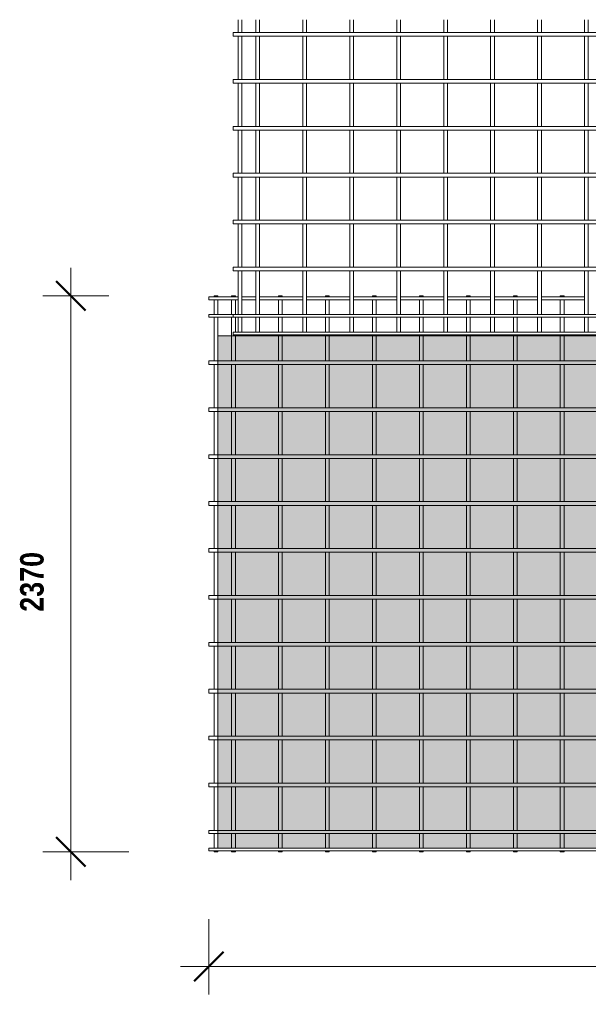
# Model space of a CAD drawing. Header units: millimetres. Extents: x -1324 to 8754, y -849 to 3349.
# Tile 1 of 4: x -1324 to 1097, y -849 to 3349. Entities that reach past the tile are written whole.
import ezdxf

# ---------------------------------------------------------------- set-up
doc = ezdxf.new("R2010")
doc.units = ezdxf.units.MM
for name, color, linetype, lineweight in [('A-ANNO-DIMS', 211, 'Continuous', 9), ('A-ANNO-DIMS-50', 211, 'Continuous', 9), ('A-DETL-GENF', 92, 'Continuous', 18), ('A-DETL-THIN', 151, 'Continuous', 18), ('A-GENM', 13, 'Continuous', 18)]:
    doc.layers.add(name, color=color, linetype=linetype, lineweight=lineweight)
doc.styles.add('TechnicBold', font='techb___.ttf', dxfattribs={"height": 100})
doc.dimstyles.new('Technic_-_DiagonalSlash', dxfattribs={"dimscale": 304.8, "dimtxt": 134.269535, "dimasz": 0.410105, "dimexe": 0.393701, "dimexo": 0.82021, "dimgap": 0.287073, "dimtad": 1, "dimdec": 0, "dimzin": 0, "dimdsep": 46, "dimtxsty": 'TechnicBold', "dimblk1": 'OBLIQUE', "dimblk2": 'OBLIQUE', "dimsah": 1, "dimcen": 0.09, "dimdle": 0.393701, "dimazin": 0, "dimtfac": 1, "dimtdec": 4, "dimtix": 1, "dimtmove": 0, "dimatfit": 3, "dimfxl": 1, "dimtvp": 1, "dimtfill": 1, "dimtolj": 1, "dimtzin": 0, "dimarcsym": 2})

# ---------------------------------------------------------------- blocks, each defined once
blk = doc.blocks.new('United Steel ML82 Double Mesh - United Steel ML82 Double Mesh-291488-Level 1')
at = {"layer": 'A-GENM'}
for p, q in [((-4928, 0), (-4928, -3.9)), ((-4912, 0), (-4928, 0)), ((-4912, -3.9), (-4912, 0)), ((-4853, 0), (-4853, -3.9)), ((-4837, -3.9), (-4837, 0)), ((-4653, 0), (-4653, -3.9)), ((-4637, 0), (-4653, 0)), ((-4637, -3.9), (-4637, 0)), ((-4453, 0), (-4453, -3.9)), ((-4437, 0), (-4453, 0)), ((-4437, -3.9), (-4437, 0)), ((-4253, 0), (-4253, -3.9)), ((-4237, 0), (-4253, 0)), ((-4237, -3.9), (-4237, 0)), ((-4053, 0), (-4053, -3.9)), ((-4037, 0), (-4053, 0)), ((-4037, -3.9), (-4037, 0)), ((-3853, 0), (-3853, -3.9)), ((-3837, 0), (-3853, 0)), ((-3837, -3.9), (-3837, 0)), ((-3653, 0), (-3653, -3.9)), ((-3637, 0), (-3653, 0)), ((-3637, -3.9), (-3637, 0)), ((-3453, 0), (-3453, -3.9)), ((-3437, 0), (-3453, 0)), ((-3437, -3.9), (-3437, 0)), ((-4824.8, -3.9), (-4950, -3.9)), ((-4950, -3.9), (-4950, -16.1)), ((-4950, -16.1), (-4824.8, -16.1)), ((-4928, -16.1), (-4928, -78.9)), ((-4912, -78.9), (-4912, -16.1)), ((-4837, 0), (-4853, 0)), ((-4853, -16.1), (-4853, -78.9)), ((-4837, -78.9), (-4837, -16.1)), ((-4749.8, -3.9), (-4808.8, -3.9)), ((-4808.8, -16.1), (-4749.8, -16.1)), ((-4549.8, -3.9), (-4733.8, -3.9)), ((-4733.8, -16.1), (-4549.8, -16.1)), ((-4653, -16.1), (-4653, -78.9)), ((-4637, -78.9), (-4637, -16.1)), ((-4349.8, -3.9), (-4533.8, -3.9)), ((-4533.8, -16.1), (-4349.8, -16.1)), ((-4453, -16.1), (-4453, -78.9)), ((-4437, -78.9), (-4437, -16.1)), ((-4149.8, -3.9), (-4333.8, -3.9)), ((-4333.8, -16.1), (-4149.8, -16.1)), ((-4253, -16.1), (-4253, -78.9)), ((-4237, -78.9), (-4237, -16.1)), ((-3949.8, -3.9), (-4133.8, -3.9)), ((-4133.8, -16.1), (-3949.8, -16.1)), ((-4053, -16.1), (-4053, -78.9)), ((-4037, -78.9), (-4037, -16.1)), ((-3749.8, -3.9), (-3933.8, -3.9)), ((-3933.8, -16.1), (-3749.8, -16.1)), ((-3853, -16.1), (-3853, -78.9)), ((-3837, -78.9), (-3837, -16.1)), ((-3549.8, -3.9), (-3733.8, -3.9)), ((-3733.8, -16.1), (-3549.8, -16.1)), ((-3653, -16.1), (-3653, -78.9)), ((-3637, -78.9), (-3637, -16.1)), ((-3349.8, -3.9), (-3533.8, -3.9)), ((-3533.8, -16.1), (-3349.8, -16.1)), ((-3453, -16.1), (-3453, -78.9)), ((-3437, -78.9), (-3437, -16.1)), ((-4824.8, -78.9), (-4950, -78.9)), ((-4950, -78.9), (-4950, -91.1)), ((-4749.8, -78.9), (-4808.8, -78.9)), ((-4549.8, -78.9), (-4733.8, -78.9)), ((-4349.8, -78.9), (-4533.8, -78.9)), ((-4149.8, -78.9), (-4333.8, -78.9)), ((-3949.8, -78.9), (-4133.8, -78.9)), ((-3749.8, -78.9), (-3933.8, -78.9)), ((-3549.8, -78.9), (-3733.8, -78.9)), ((-3349.8, -78.9), (-3533.8, -78.9)), ((-4950, -91.1), (-4846.8, -91.1)), ((-4928, -91.1), (-4928, -277)), ((-4912, -170.1), (-4912, -91.1)), ((-4853, -91.1), (-4853, -170.1)), ((-4837, -154), (-4837, -91.2)), ((-4653, -91.2), (-4653, -154)), ((-4637, -154), (-4637, -91.2)), ((-4453, -91.2), (-4453, -154)), ((-4437, -154), (-4437, -91.2)), ((-4253, -91.2), (-4253, -154)), ((-4237, -154), (-4237, -91.2)), ((-4053, -91.2), (-4053, -154)), ((-4037, -154), (-4037, -91.2)), ((-3853, -91.2), (-3853, -154)), ((-3837, -154), (-3837, -91.2)), ((-3653, -91.2), (-3653, -154)), ((-3637, -154), (-3637, -91.2)), ((-3453, -91.1), (-3453, -154)), ((-3437, -154), (-3437, -91.1)), ((-4837, -170.1), (-4837, -166.2)), ((-4653, -166.2), (-4653, -170.1)), ((-4637, -170.1), (-4637, -166.2)), ((-4453, -166.2), (-4453, -170.1)), ((-4437, -170.1), (-4437, -166.2)), ((-4253, -166.2), (-4253, -170.1)), ((-4237, -170.1), (-4237, -166.2)), ((-4053, -166.2), (-4053, -170.1)), ((-4037, -170.1), (-4037, -166.2)), ((-3853, -166.2), (-3853, -170.1)), ((-3837, -170.1), (-3837, -166.2)), ((-3653, -166.2), (-3653, -170.1)), ((-3637, -170.1), (-3637, -166.2)), ((-3453, -166.1), (-3453, -170.1)), ((-3437, -170.1), (-3437, -166.1)), ((-4912, -277), (-4912, -170.1)), ((-4853, -170.1), (-4853, -277)), ((-4837, -277), (-4837, -170.1)), ((-4653, -170.1), (-4653, -277)), ((-4637, -277), (-4637, -170.1)), ((-4453, -170.1), (-4453, -277)), ((-4437, -277), (-4437, -170.1)), ((-4253, -170.1), (-4253, -277)), ((-4237, -277), (-4237, -170.1)), ((-4053, -170.1), (-4053, -277)), ((-4037, -277), (-4037, -170.1)), ((-3853, -170.1), (-3853, -277)), ((-3837, -277), (-3837, -170.1)), ((-3653, -170.1), (-3653, -277.1)), ((-3637, -277.1), (-3637, -170.1)), ((-3453, -170.1), (-3453, -277.1)), ((-3437, -277.1), (-3437, -170.1)), ((-4912.1, -277), (-4950, -277)), ((-4950, -277), (-4950, -293)), ((-4950, -293), (-4912.1, -293)), ((-4928, -293), (-4928, -477)), ((1250, -277), (-4912.1, -277)), ((-4912.1, -293), (1250, -293)), ((-4912, -477), (-4912, -293)), ((-4853, -293), (-4853, -477)), ((-4837, -477), (-4837, -293)), ((-4653, -293), (-4653, -477)), ((-4637, -477), (-4637, -293)), ((-4453, -293), (-4453, -477)), ((-4437, -477), (-4437, -293)), ((-4253, -293), (-4253, -477)), ((-4237, -477), (-4237, -293)), ((-4053, -293), (-4053, -477)), ((-4037, -477), (-4037, -293)), ((-3853, -293), (-3853, -477)), ((-3837, -477), (-3837, -293)), ((-3653, -292.9), (-3653, -477.1)), ((-3637, -477.1), (-3637, -292.9)), ((-3453, -292.9), (-3453, -477.1)), ((-3437, -477.1), (-3437, -292.9)), ((-4912.1, -477), (-4950, -477)), ((-4950, -477), (-4950, -493)), ((-4950, -493), (-4912.1, -493)), ((-4928, -493), (-4928, -677)), ((1250, -477), (-4912.1, -477)), ((-4912.1, -493), (1250, -493)), ((-4912, -677), (-4912, -493)), ((-4853, -493), (-4853, -677)), ((-4837, -677), (-4837, -493)), ((-4653, -493), (-4653, -677)), ((-4637, -677), (-4637, -493)), ((-4453, -493), (-4453, -677)), ((-4437, -677), (-4437, -493)), ((-4253, -493), (-4253, -677)), ((-4237, -677), (-4237, -493)), ((-4053, -493), (-4053, -677)), ((-4037, -677), (-4037, -493)), ((-3853, -493), (-3853, -677)), ((-3837, -677), (-3837, -493)), ((-3653, -492.9), (-3653, -677.1)), ((-3637, -677.1), (-3637, -492.9)), ((-3453, -492.9), (-3453, -677.1)), ((-3437, -677.1), (-3437, -492.9)), ((-4912.1, -677), (-4950, -677)), ((-4950, -677), (-4950, -693)), ((-4950, -693), (-4912.1, -693)), ((-4928, -693), (-4928, -877)), ((1250, -677), (-4912.1, -677)), ((-4912.1, -693), (1250, -693)), ((-4912, -877), (-4912, -693)), ((-4853, -693), (-4853, -877)), ((-4837, -877), (-4837, -693)), ((-4653, -693), (-4653, -877)), ((-4637, -877), (-4637, -693)), ((-4453, -693), (-4453, -877)), ((-4437, -877), (-4437, -693)), ((-4253, -693), (-4253, -877)), ((-4237, -877), (-4237, -693)), ((-4053, -693), (-4053, -877)), ((-4037, -877), (-4037, -693)), ((-3853, -693), (-3853, -877)), ((-3837, -877), (-3837, -693)), ((-3653, -692.9), (-3653, -877.1)), ((-3637, -877.1), (-3637, -692.9)), ((-3453, -692.9), (-3453, -877.1)), ((-3437, -877.1), (-3437, -692.9)), ((-4912.1, -877), (-4950, -877)), ((-4950, -877), (-4950, -893)), ((1250, -877), (-4912.1, -877)), ((-4950, -893), (-4912.1, -893)), ((-4928, -893), (-4928, -1077)), ((-4912.1, -893), (1250, -893)), ((-4912, -1077), (-4912, -893)), ((-4853, -893), (-4853, -1077)), ((-4837, -1077), (-4837, -893)), ((-4653, -893), (-4653, -1077)), ((-4637, -1077), (-4637, -893)), ((-4453, -893), (-4453, -1077)), ((-4437, -1077), (-4437, -893)), ((-4253, -893), (-4253, -1077)), ((-4237, -1077), (-4237, -893)), ((-4053, -893), (-4053, -1077)), ((-4037, -1077), (-4037, -893)), ((-3853, -893), (-3853, -1077)), ((-3837, -1077), (-3837, -893)), ((-3653, -892.9), (-3653, -1077.1)), ((-3637, -1077.1), (-3637, -892.9)), ((-3453, -892.9), (-3453, -1077.1)), ((-3437, -1077.1), (-3437, -892.9)), ((-4912.1, -1077), (-4950, -1077)), ((-4950, -1077), (-4950, -1093)), ((1250, -1077), (-4912.1, -1077)), ((-4950, -1093), (-4912.1, -1093)), ((-4928, -1093), (-4928, -1277)), ((-4912.1, -1093), (1250, -1093)), ((-4912, -1277), (-4912, -1093)), ((-4853, -1093), (-4853, -1277)), ((-4837, -1277), (-4837, -1093)), ((-4653, -1093), (-4653, -1277)), ((-4637, -1277), (-4637, -1093)), ((-4453, -1093), (-4453, -1277)), ((-4437, -1277), (-4437, -1093)), ((-4253, -1093), (-4253, -1277)), ((-4237, -1277), (-4237, -1093)), ((-4053, -1093), (-4053, -1277)), ((-4037, -1277), (-4037, -1093)), ((-3853, -1093), (-3853, -1277)), ((-3837, -1277), (-3837, -1093)), ((-3653, -1092.9), (-3653, -1277.1)), ((-3637, -1277.1), (-3637, -1092.9)), ((-3453, -1092.9), (-3453, -1277.1)), ((-3437, -1277.1), (-3437, -1092.9)), ((-4912.1, -1277), (-4950, -1277)), ((-4950, -1277), (-4950, -1293)), ((-4950, -1293), (-4912.1, -1293)), ((-4928, -1293), (-4928, -1477)), ((1250, -1277), (-4912.1, -1277)), ((-4912.1, -1293), (1250, -1293)), ((-4912, -1477), (-4912, -1293)), ((-4853, -1293), (-4853, -1477)), ((-4837, -1477), (-4837, -1293)), ((-4653, -1293), (-4653, -1477)), ((-4637, -1477), (-4637, -1293)), ((-4453, -1293), (-4453, -1477)), ((-4437, -1477), (-4437, -1293)), ((-4253, -1293), (-4253, -1477)), ((-4237, -1477), (-4237, -1293)), ((-4053, -1293), (-4053, -1477)), ((-4037, -1477), (-4037, -1293)), ((-3853, -1293), (-3853, -1477)), ((-3837, -1477), (-3837, -1293)), ((-3653, -1292.9), (-3653, -1477.1)), ((-3637, -1477.1), (-3637, -1292.9)), ((-3453, -1292.9), (-3453, -1477.1)), ((-3437, -1477.1), (-3437, -1292.9)), ((-4912.1, -1477), (-4950, -1477)), ((-4950, -1477), (-4950, -1493)), ((-4950, -1493), (-4912.1, -1493)), ((-4928, -1493), (-4928, -1677)), ((1250, -1477), (-4912.1, -1477)), ((-4912.1, -1493), (1250, -1493)), ((-4912, -1677), (-4912, -1493)), ((-4853, -1493), (-4853, -1677)), ((-4837, -1677), (-4837, -1493)), ((-4653, -1493), (-4653, -1677)), ((-4637, -1677), (-4637, -1493)), ((-4453, -1493), (-4453, -1677)), ((-4437, -1677), (-4437, -1493)), ((-4253, -1493), (-4253, -1677)), ((-4237, -1677), (-4237, -1493)), ((-4053, -1493), (-4053, -1677)), ((-4037, -1677), (-4037, -1493)), ((-3853, -1493), (-3853, -1677)), ((-3837, -1677), (-3837, -1493)), ((-3653, -1492.9), (-3653, -1677.1)), ((-3637, -1677.1), (-3637, -1492.9)), ((-3453, -1492.9), (-3453, -1677.1)), ((-3437, -1677.1), (-3437, -1492.9)), ((-4912.1, -1677), (-4950, -1677)), ((-4950, -1677), (-4950, -1693)), ((1250, -1677), (-4912.1, -1677)), ((-4950, -1693), (-4912.1, -1693)), ((-4928, -1693), (-4928, -1877)), ((-4912.1, -1693), (1250, -1693)), ((-4912, -1877), (-4912, -1693)), ((-4853, -1693), (-4853, -1877)), ((-4837, -1877), (-4837, -1693)), ((-4653, -1693), (-4653, -1877)), ((-4637, -1877), (-4637, -1693)), ((-4453, -1693), (-4453, -1877)), ((-4437, -1877), (-4437, -1693)), ((-4253, -1693), (-4253, -1877)), ((-4237, -1877), (-4237, -1693)), ((-4053, -1693), (-4053, -1877)), ((-4037, -1877), (-4037, -1693)), ((-3853, -1693), (-3853, -1877)), ((-3837, -1877), (-3837, -1693)), ((-3653, -1692.9), (-3653, -1877.1)), ((-3637, -1877.1), (-3637, -1692.9)), ((-3453, -1692.9), (-3453, -1877.1)), ((-3437, -1877.1), (-3437, -1692.9)), ((-4912.1, -1877), (-4950, -1877)), ((-4950, -1877), (-4950, -1893)), ((1250, -1877), (-4912.1, -1877)), ((-4950, -1893), (-4912.1, -1893)), ((-4928, -1893), (-4928, -2077)), ((-4912.1, -1893), (1250, -1893)), ((-4912, -2077), (-4912, -1893)), ((-4853, -1893), (-4853, -2077)), ((-4837, -2077), (-4837, -1893)), ((-4653, -1893), (-4653, -2077)), ((-4637, -2077), (-4637, -1893)), ((-4453, -1893), (-4453, -2077)), ((-4437, -2077), (-4437, -1893)), ((-4253, -1893), (-4253, -2077)), ((-4237, -2077), (-4237, -1893)), ((-4053, -1893), (-4053, -2077)), ((-4037, -2077), (-4037, -1893)), ((-3853, -1893), (-3853, -2077)), ((-3837, -2077), (-3837, -1893)), ((-3653, -1892.9), (-3653, -2077.1)), ((-3637, -2077.1), (-3637, -1892.9)), ((-3453, -1892.9), (-3453, -2077.1)), ((-3437, -2077.1), (-3437, -1892.9)), ((-4912.1, -2077), (-4950, -2077)), ((-4950, -2077), (-4950, -2093)), ((-4950, -2093), (-4912.1, -2093)), ((-4928, -2093), (-4928, -2278.9)), ((1250, -2077), (-4912.1, -2077)), ((-4912.1, -2093), (1250, -2093)), ((-4912, -2278.9), (-4912, -2093)), ((-4853, -2093), (-4853, -2278.9)), ((-4837, -2278.9), (-4837, -2093)), ((-4653, -2093), (-4653, -2278.9)), ((-4637, -2278.9), (-4637, -2093)), ((-4453, -2093), (-4453, -2278.9)), ((-4437, -2278.9), (-4437, -2093)), ((-4253, -2093), (-4253, -2278.9)), ((-4237, -2278.9), (-4237, -2093)), ((-4053, -2093), (-4053, -2278.9)), ((-4037, -2278.9), (-4037, -2093)), ((-3853, -2093), (-3853, -2278.9)), ((-3837, -2278.9), (-3837, -2093)), ((-3653, -2092.9), (-3653, -2278.9)), ((-3637, -2278.9), (-3637, -2092.9)), ((-3453, -2092.9), (-3453, -2278.9)), ((-3437, -2278.9), (-3437, -2092.9)), ((-4912.1, -2278.9), (-4950, -2278.9)), ((-4950, -2278.9), (-4950, -2291.1)), ((-4950, -2291.1), (-4912.1, -2291.1)), ((-4928, -2291.1), (-4928, -2353.9)), ((1250, -2278.9), (-4912.1, -2278.9)), ((-4912.1, -2291.1), (1250, -2291.1)), ((-4912, -2353.7), (-4912, -2291.1)), ((-4853, -2291.1), (-4853, -2353.7)), ((-4837, -2353.7), (-4837, -2291.1)), ((-4653, -2291.1), (-4653, -2353.7)), ((-4637, -2353.7), (-4637, -2291.1)), ((-4453, -2291.1), (-4453, -2353.7)), ((-4437, -2353.7), (-4437, -2291.1)), ((-4253, -2291.1), (-4253, -2353.7)), ((-4237, -2353.7), (-4237, -2291.1)), ((-4053, -2291.1), (-4053, -2353.7)), ((-4037, -2353.7), (-4037, -2291.1)), ((-3853, -2291.1), (-3853, -2353.7)), ((-3837, -2353.7), (-3837, -2291.1)), ((-3653, -2291.1), (-3653, -2353.7)), ((-3637, -2353.7), (-3637, -2291.1)), ((-3453, -2291.1), (-3453, -2353.7)), ((-3437, -2353.7), (-3437, -2291.1)), ((1460, -2353.9), (-4950, -2353.9)), ((-4950, -2353.9), (-4950, -2366.1)), ((-4950, -2366.1), (1460, -2366.1)), ((-4928, -2366.1), (-4928, -2370)), ((-4928, -2370), (-4912, -2370)), ((-4912, -2370), (-4912, -2366.1)), ((-4853, -2366.1), (-4853, -2370)), ((-4853, -2370), (-4837, -2370)), ((-4837, -2370), (-4837, -2366.1)), ((-4653, -2366.1), (-4653, -2370)), ((-4653, -2370), (-4637, -2370)), ((-4637, -2370), (-4637, -2366.1)), ((-4453, -2366.1), (-4453, -2370)), ((-4453, -2370), (-4437, -2370)), ((-4437, -2370), (-4437, -2366.1)), ((-4253, -2366.1), (-4253, -2370)), ((-4253, -2370), (-4237, -2370)), ((-4237, -2370), (-4237, -2366.1)), ((-4053, -2366.1), (-4053, -2370)), ((-4053, -2370), (-4037, -2370)), ((-4037, -2370), (-4037, -2366.1)), ((-3853, -2366.1), (-3853, -2370)), ((-3853, -2370), (-3837, -2370)), ((-3837, -2370), (-3837, -2366.1)), ((-3653, -2366.1), (-3653, -2370)), ((-3653, -2370), (-3637, -2370)), ((-3637, -2370), (-3637, -2366.1)), ((-3453, -2366.1), (-3453, -2370)), ((-3453, -2370), (-3437, -2370)), ((-3437, -2370), (-3437, -2366.1))]:
    blk.add_line(p, q, dxfattribs=at)
blk = doc.blocks.new('United Steel ML82 Double Mesh - United Steel ML82 Double Mesh-V1-Level 1')
at = {"layer": 'A-GENM'}
for p, q in [((-4928, -1022.4), (-4928, -1077)), ((-4912, -1077), (-4912, -1022.4)), ((-4853, -1022.4), (-4853, -1077)), ((-4837, -1077), (-4837, -1022.4)), ((-4653, -1022.4), (-4653, -1077)), ((-4637, -1077), (-4637, -1022.4)), ((-4453, -1022.4), (-4453, -1077)), ((-4437, -1077), (-4437, -1022.4)), ((-4253, -1022.4), (-4253, -1077)), ((-4237, -1077), (-4237, -1022.4)), ((-4053, -1022.4), (-4053, -1077)), ((-4037, -1077), (-4037, -1022.4)), ((-3853, -1022.4), (-3853, -1077)), ((-3837, -1077), (-3837, -1022.4)), ((-3653, -1022.4), (-3653, -1077.1)), ((-3637, -1077.1), (-3637, -1022.4)), ((-3453, -1022.4), (-3453, -1077.1)), ((-3437, -1077.1), (-3437, -1022.4)), ((1460, -1077), (-4950, -1077)), ((-4950, -1077), (-4950, -1093)), ((-4950, -1093), (1460, -1093)), ((-4928, -1093), (-4928, -1277)), ((-4912, -1277), (-4912, -1093)), ((-4853, -1093), (-4853, -1277)), ((-4837, -1277), (-4837, -1093)), ((-4653, -1093), (-4653, -1277)), ((-4637, -1277), (-4637, -1093)), ((-4453, -1093), (-4453, -1277)), ((-4437, -1277), (-4437, -1093)), ((-4253, -1093), (-4253, -1277)), ((-4237, -1277), (-4237, -1093)), ((-4053, -1093), (-4053, -1277)), ((-4037, -1277), (-4037, -1093)), ((-3853, -1093), (-3853, -1277)), ((-3837, -1277), (-3837, -1093)), ((-3653, -1092.9), (-3653, -1277.1)), ((-3637, -1277.1), (-3637, -1092.9)), ((-3453, -1092.9), (-3453, -1277.1)), ((-3437, -1277.1), (-3437, -1092.9)), ((-2052.7, -1277), (-4950, -1277)), ((-4950, -1277), (-4950, -1293)), ((-4950, -1293), (-2105.5, -1293)), ((-4928, -1293), (-4928, -1477)), ((-4912, -1477), (-4912, -1293)), ((-4853, -1293), (-4853, -1477)), ((-4837, -1477), (-4837, -1293)), ((-4653, -1293), (-4653, -1477)), ((-4637, -1477), (-4637, -1293)), ((-4453, -1293), (-4453, -1477)), ((-4437, -1477), (-4437, -1293)), ((-4253, -1293), (-4253, -1477)), ((-4237, -1477), (-4237, -1293)), ((-4053, -1293), (-4053, -1477)), ((-4037, -1477), (-4037, -1293)), ((-3853, -1293), (-3853, -1477)), ((-3837, -1477), (-3837, -1293)), ((-3653, -1292.9), (-3653, -1477.1)), ((-3637, -1477.1), (-3637, -1292.9)), ((-3453, -1292.9), (-3453, -1477.1)), ((-3437, -1477.1), (-3437, -1292.9)), ((-2276.2, -1477), (-4950, -1477)), ((-4950, -1477), (-4950, -1493)), ((-4950, -1493), (-2281.1, -1493)), ((-4928, -1493), (-4928, -1677)), ((-4912, -1677), (-4912, -1493)), ((-4853, -1493), (-4853, -1677)), ((-4837, -1677), (-4837, -1493)), ((-4653, -1493), (-4653, -1677)), ((-4637, -1677), (-4637, -1493)), ((-4453, -1493), (-4453, -1677)), ((-4437, -1677), (-4437, -1493)), ((-4253, -1493), (-4253, -1677)), ((-4237, -1677), (-4237, -1493)), ((-4053, -1493), (-4053, -1677)), ((-4037, -1677), (-4037, -1493)), ((-3853, -1493), (-3853, -1677)), ((-3837, -1677), (-3837, -1493)), ((-3653, -1492.9), (-3653, -1677.1)), ((-3637, -1677.1), (-3637, -1492.9)), ((-3453, -1492.9), (-3453, -1677.1)), ((-3437, -1677.1), (-3437, -1492.9)), ((-2272.5, -1677), (-4950, -1677)), ((-4950, -1677), (-4950, -1693)), ((-4950, -1693), (-2265.9, -1693)), ((-4928, -1693), (-4928, -1877)), ((-4912, -1877), (-4912, -1693)), ((-4853, -1693), (-4853, -1877)), ((-4837, -1877), (-4837, -1693)), ((-4653, -1693), (-4653, -1877)), ((-4637, -1877), (-4637, -1693)), ((-4453, -1693), (-4453, -1877)), ((-4437, -1877), (-4437, -1693)), ((-4253, -1693), (-4253, -1877)), ((-4237, -1877), (-4237, -1693)), ((-4053, -1693), (-4053, -1877)), ((-4037, -1877), (-4037, -1693)), ((-3853, -1693), (-3853, -1877)), ((-3837, -1877), (-3837, -1693)), ((-3653, -1692.9), (-3653, -1877.1)), ((-3637, -1877.1), (-3637, -1692.9)), ((-3453, -1692.9), (-3453, -1877.1)), ((-3437, -1877.1), (-3437, -1692.9)), ((1460, -1877), (-4950, -1877)), ((-4950, -1877), (-4950, -1893)), ((-4950, -1893), (1460, -1893)), ((-4928, -1893), (-4928, -2077)), ((-4912, -2077), (-4912, -1893)), ((-4853, -1893), (-4853, -2077)), ((-4837, -2077), (-4837, -1893)), ((-4653, -1893), (-4653, -2077)), ((-4637, -2077), (-4637, -1893)), ((-4453, -1893), (-4453, -2077)), ((-4437, -2077), (-4437, -1893)), ((-4253, -1893), (-4253, -2077)), ((-4237, -2077), (-4237, -1893)), ((-4053, -1893), (-4053, -2077)), ((-4037, -2077), (-4037, -1893)), ((-3853, -1893), (-3853, -2077)), ((-3837, -2077), (-3837, -1893)), ((-3653, -1892.9), (-3653, -2077.1)), ((-3637, -2077.1), (-3637, -1892.9)), ((-3453, -1892.9), (-3453, -2077.1)), ((-3437, -2077.1), (-3437, -1892.9)), ((1460, -2077), (-4950, -2077)), ((-4950, -2077), (-4950, -2093)), ((-4950, -2093), (1460, -2093)), ((-4928, -2093), (-4928, -2278.9)), ((-4912, -2278.9), (-4912, -2093)), ((-4853, -2093), (-4853, -2278.9)), ((-4837, -2278.9), (-4837, -2093)), ((-4653, -2093), (-4653, -2278.9)), ((-4637, -2278.9), (-4637, -2093)), ((-4453, -2093), (-4453, -2278.9)), ((-4437, -2278.9), (-4437, -2093)), ((-4253, -2093), (-4253, -2278.9)), ((-4237, -2278.9), (-4237, -2093)), ((-4053, -2093), (-4053, -2278.9)), ((-4037, -2278.9), (-4037, -2093)), ((-3853, -2093), (-3853, -2278.9)), ((-3837, -2278.9), (-3837, -2093)), ((-3653, -2092.9), (-3653, -2278.9)), ((-3637, -2278.9), (-3637, -2092.9)), ((-3453, -2092.9), (-3453, -2278.9)), ((-3437, -2278.9), (-3437, -2092.9)), ((1460, -2278.9), (-4950, -2278.9)), ((-4950, -2278.9), (-4950, -2291.1)), ((-4950, -2291.1), (1460, -2291.1)), ((-4928, -2291.1), (-4928, -2353.9)), ((-4912, -2353.9), (-4912, -2291.1)), ((-4853, -2291.1), (-4853, -2353.9)), ((-4837, -2353.9), (-4837, -2291.1)), ((-4653, -2291.1), (-4653, -2353.9)), ((-4637, -2353.9), (-4637, -2291.1)), ((-4453, -2291.1), (-4453, -2353.9)), ((-4437, -2353.9), (-4437, -2291.1)), ((-4253, -2291.1), (-4253, -2353.9)), ((-4237, -2353.9), (-4237, -2291.1)), ((-4053, -2291.1), (-4053, -2353.9)), ((-4037, -2353.9), (-4037, -2291.1)), ((-3853, -2291.1), (-3853, -2353.9)), ((-3837, -2353.9), (-3837, -2291.1)), ((-3653, -2291.1), (-3653, -2353.9)), ((-3637, -2353.9), (-3637, -2291.1)), ((-3453, -2291.1), (-3453, -2353.9)), ((-3437, -2353.9), (-3437, -2291.1)), ((1460, -2353.9), (-4950, -2353.9)), ((-4950, -2353.9), (-4950, -2366.1)), ((-4950, -2366.1), (1460, -2366.1)), ((-4928, -2366.1), (-4928, -2370)), ((-4928, -2370), (-4912, -2370)), ((-4912, -2370), (-4912, -2366.1)), ((-4853, -2366.1), (-4853, -2370)), ((-4853, -2370), (-4837, -2370)), ((-4837, -2370), (-4837, -2366.1)), ((-4653, -2366.1), (-4653, -2370)), ((-4653, -2370), (-4637, -2370)), ((-4637, -2370), (-4637, -2366.1)), ((-4453, -2366.1), (-4453, -2370)), ((-4453, -2370), (-4437, -2370)), ((-4437, -2370), (-4437, -2366.1)), ((-4253, -2366.1), (-4253, -2370)), ((-4253, -2370), (-4237, -2370)), ((-4237, -2370), (-4237, -2366.1)), ((-4053, -2366.1), (-4053, -2370)), ((-4053, -2370), (-4037, -2370)), ((-4037, -2370), (-4037, -2366.1)), ((-3853, -2366.1), (-3853, -2370)), ((-3853, -2370), (-3837, -2370)), ((-3837, -2370), (-3837, -2366.1)), ((-3653, -2366.1), (-3653, -2370)), ((-3653, -2370), (-3637, -2370)), ((-3637, -2370), (-3637, -2366.1)), ((-3453, -2366.1), (-3453, -2370)), ((-3453, -2370), (-3437, -2370)), ((-3437, -2370), (-3437, -2366.1))]:
    blk.add_line(p, q, dxfattribs=at)
blk = doc.blocks.new('DIMBLOCK1-Level 1')
at = {"layer": 'A-ANNO-DIMS-50'}
for p, q in [((-1106.3, -318.7), (-1106.3, 2291.3)), ((-1106.3, 2171.3), (-1226.3, 2171.3)), ((-1106.3, 2171.3), (-944.7, 2171.3)), ((-1106.3, -198.7), (-1226.3, -198.7)), ((-1106.3, -198.7), (-859.3, -198.7))]:
    blk.add_line(p, q, dxfattribs=at)
at = {"layer": 'A-ANNO-DIMS-50', "lineweight": 50}
for p, q in [((-1106.3, 2171.3), (-1168.8, 2233.8)), ((-1106.3, 2171.3), (-1043.8, 2108.8)), ((-1106.3, -198.7), (-1168.8, -136.2)), ((-1106.3, -198.7), (-1043.8, -261.2))]:
    blk.add_line(p, q, dxfattribs=at)
at = {"layer": 'A-ANNO-DIMS-50', "color": 0, "insert": (-1322.6, 824.9), "char_height": 100, "width": 387.464, "attachment_point": 1, "rotation": 90, "line_spacing_factor": 0.959068, "style": 'TechnicBold', "bg_fill": 3, "box_fill_scale": 1.25, "bg_fill_color": 256, "bg_fill_true_color": 13158600, "bg_fill_transparency": 0}
blk.add_mtext('2370', dxfattribs=at)
blk = doc.blocks.new('_Oblique')
at = {"color": 0, "linetype": 'ByBlock', "lineweight": -2}
blk.add_line((-0.5, -0.5), (0.5, 0.5), dxfattribs=at)
blk = doc.blocks.new('DIMBLOCK2-Level 1')
at = {"layer": 'A-ANNO-DIMS-50'}
for p, q in [((-518.8, -687), (-518.8, -485.6)), ((5891.2, -687), (5891.2, -567)), ((-638.8, -687), (6011.2, -687)), ((-518.8, -687), (-518.8, -807)), ((5891.2, -687), (5891.2, -848.6))]:
    blk.add_line(p, q, dxfattribs=at)
at = {"layer": 'A-ANNO-DIMS-50', "lineweight": 50}
for p, q in [((-518.8, -687), (-456.3, -624.5)), ((5891.2, -687), (5953.7, -624.5)), ((-518.8, -687), (-581.3, -749.5)), ((5891.2, -687), (5828.7, -749.5))]:
    blk.add_line(p, q, dxfattribs=at)
at = {"layer": 'A-ANNO-DIMS-50', "color": 0, "insert": (2536.7, -470.7), "char_height": 100, "width": 358.691, "attachment_point": 1, "line_spacing_factor": 0.959068, "style": 'TechnicBold', "bg_fill": 3, "box_fill_scale": 1.25, "bg_fill_color": 256, "bg_fill_true_color": 13158600, "bg_fill_transparency": 0}
blk.add_mtext('6410', dxfattribs=at)

msp = doc.modelspace()

# ---------------------------------------------------------------- hatches: boundary and pattern name
at = {"layer": 'A-DETL-GENF', "transparency": 33554534}
msp.add_hatch(color=155, dxfattribs=at).paths.add_polyline_path([(2879.1, -182.4), (5681.2, -182.4), (5681.2, 2001.2), (-480.9, 2001.2), (-480.9, -182.4), (2804.6, -182.4)])

# ---------------------------------------------------------------- linework, layer by layer
at = {"layer": 'A-DETL-THIN'}
for p, q in [((-480.9, 2001.2), (-480.9, -182.4)), ((5681.2, 2001.2), (-480.9, 2001.2)), ((-480.9, -182.4), (5681.2, -182.4))]:
    msp.add_line(p, q, dxfattribs=at)

# ---------------------------------------------------------------- block references
at = {"layer": 'A-GENM'}
for name, p in [('United Steel ML82 Double Mesh - United Steel ML82 Double Mesh-V1-Level 1', (4534.4, 4371.2)), ('United Steel ML82 Double Mesh - United Steel ML82 Double Mesh-291488-Level 1', (4431.2, 2171.3))]:
    msp.add_blockref(name, p, dxfattribs=at)

# ---------------------------------------------------------------- dimensions: what is measured, and where the dimension line sits
at = {"layer": 'A-ANNO-DIMS'}
dim = msp.add_linear_dim(base=(-1106.3, 2171.3), p1=(-609.3, -198.7), p2=(-1194.7, 2171.3), angle=90, dimstyle='Technic_-_DiagonalSlash', override={"dimpost": '<>', "dimfxl": 2441.217558}, dxfattribs=at)
dim.commit()
dim.dimension.update_dxf_attribs({"geometry": 'DIMBLOCK1-Level 1', "text_midpoint": (-1244.7, 986.3)})

# ---------------------------------------------------------------- next in the draw order: dimensions: what is measured, and where the dimension line sits
dim = msp.add_linear_dim(base=(5891.2, -687), p1=(-518.8, -235.6), p2=(5891.2, -598.6), dimstyle='Technic_-_DiagonalSlash', override={"dimpost": '<>', "dimfxl": 6420.270977}, dxfattribs=at)
dim.commit()
dim.dimension.update_dxf_attribs({"geometry": 'DIMBLOCK2-Level 1', "text_midpoint": (2686.2, -548.5)})

doc.saveas('drawing.dxf')
